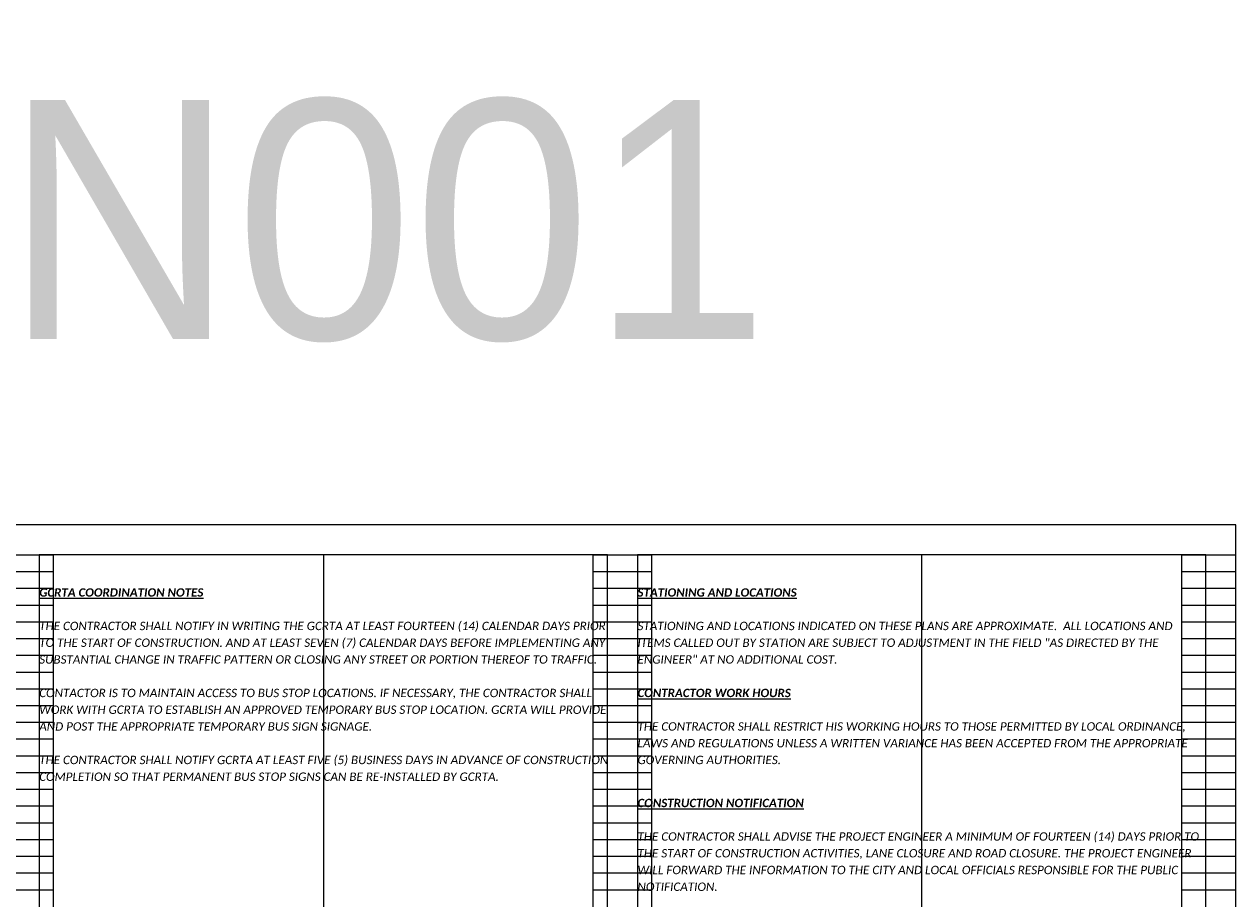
# Model space of a CAD drawing. Header units: feet. Extents: x -2 to 263, y -60 to 29.
# Tile 4 of 17: x 10 to 30, y 15 to 29. Entities that reach past the tile are written whole.
import ezdxf

# ---------------------------------------------------------------- set-up
doc = ezdxf.new("R2010")
doc.units = ezdxf.units.FT
doc.header["$MEASUREMENT"] = 0
doc.layers.add('0_Mview', color=8, linetype='Continuous', plot=False)
doc.layers.add('0_VIEW', color=7, linetype='Continuous', plot=False)
doc.layers.add('SH_Text', color=7, linetype='Continuous')
doc.layers.add('TX_P_1', color=7, linetype='Continuous')
doc.styles.add('P_Slanted_Normal', font='calibrii.ttf', dxfattribs={"height": 0.14})
doc.styles.add('Slanted-Normal', font='font31.shx', dxfattribs={"height": 0.14})

# ---------------------------------------------------------------- blocks, each defined once
blk = doc.blocks.new('3COL')
at = {"layer": '0_VIEW', "color": 3, "linetype": 'Continuous'}
for p, q in [((11.76, 21.14), (12.74, 21.14)), ((12.74, 0.98), (12.74, 21.14)), ((21.76, 0.98), (21.76, 21.14)), ((21.76, 21.14), (22.74, 21.14)), ((22.74, 0.98), (22.74, 21.14)), ((31.6, 0.98), (31.6, 21.14)), ((31.6, 21.14), (32.5, 21.14)), ((32.5, 0.98), (32.5, 21.14)), ((11.76, 20.86), (12.74, 20.86)), ((21.76, 20.86), (22.74, 20.86)), ((31.6, 20.86), (32.5, 20.86)), ((11.76, 20.58), (12.74, 20.58)), ((21.76, 20.58), (22.74, 20.58)), ((31.6, 20.58), (32.5, 20.58)), ((11.76, 20.3), (12.74, 20.3)), ((21.76, 20.3), (22.74, 20.3)), ((31.6, 20.3), (32.5, 20.3)), ((11.76, 20.02), (12.74, 20.02)), ((21.76, 20.02), (22.74, 20.02)), ((31.6, 20.02), (32.5, 20.02)), ((11.76, 19.74), (12.74, 19.74)), ((21.76, 19.74), (22.74, 19.74)), ((31.6, 19.74), (32.5, 19.74)), ((11.76, 19.46), (12.74, 19.46)), ((21.76, 19.46), (22.74, 19.46)), ((31.6, 19.46), (32.5, 19.46)), ((11.76, 19.18), (12.74, 19.18)), ((21.76, 19.18), (22.74, 19.18)), ((31.6, 19.18), (32.5, 19.18)), ((11.76, 18.9), (12.74, 18.9)), ((21.76, 18.9), (22.74, 18.9)), ((31.6, 18.9), (32.5, 18.9)), ((11.76, 18.62), (12.74, 18.62)), ((21.76, 18.62), (22.74, 18.62)), ((31.6, 18.62), (32.5, 18.62)), ((11.76, 18.34), (12.74, 18.34)), ((21.76, 18.34), (22.74, 18.34)), ((31.6, 18.34), (32.5, 18.34)), ((11.76, 18.06), (12.74, 18.06)), ((21.76, 18.06), (22.74, 18.06)), ((31.6, 18.06), (32.5, 18.06)), ((11.76, 17.78), (12.74, 17.78)), ((21.76, 17.78), (22.74, 17.78)), ((31.6, 17.78), (32.5, 17.78)), ((11.76, 17.5), (12.74, 17.5)), ((21.76, 17.5), (22.74, 17.5)), ((31.6, 17.5), (32.5, 17.5)), ((11.76, 17.22), (12.74, 17.22)), ((21.76, 17.22), (22.74, 17.22)), ((31.6, 17.22), (32.5, 17.22)), ((11.76, 16.94), (12.74, 16.94)), ((21.76, 16.94), (22.74, 16.94)), ((31.6, 16.94), (32.5, 16.94)), ((11.76, 16.66), (12.74, 16.66)), ((21.76, 16.66), (22.74, 16.66)), ((31.6, 16.66), (32.5, 16.66)), ((11.76, 16.38), (12.74, 16.38)), ((21.76, 16.38), (22.74, 16.38)), ((31.6, 16.38), (32.5, 16.38)), ((11.76, 16.1), (12.74, 16.1)), ((21.76, 16.1), (22.74, 16.1)), ((31.6, 16.1), (32.5, 16.1)), ((11.76, 15.82), (12.74, 15.82)), ((21.76, 15.82), (22.74, 15.82)), ((31.6, 15.82), (32.5, 15.82)), ((11.76, 15.54), (12.74, 15.54)), ((21.76, 15.54), (22.74, 15.54)), ((31.6, 15.54), (32.5, 15.54))]:
    blk.add_line(p, q, dxfattribs=at)
at = {"layer": '0_VIEW', "color": 3}
blk.add_lwpolyline([(2, 0.64), (32.5, 0.64), (32.5, 21.64), (2, 21.64)], close=True, dxfattribs=at)

msp = doc.modelspace()

# ---------------------------------------------------------------- linework, layer by layer
at = {"layer": '0_VIEW'}
for p, q in [((15.25, 20.5), (15.25, 0.5)), ((25.25, 20.5), (25.25, 0.5))]:
    msp.add_line(p, q, dxfattribs=at)
for points in [[(0, 0), (30.5, 0), (30.5, 21), (0, 21)], [(10.5, 0.5), (20, 0.5), (20, 20.5), (10.5, 20.5)], [(20.5, 0.5), (30, 0.5), (30, 20.5), (20.5, 20.5)]]:
    msp.add_lwpolyline(points, close=True, dxfattribs=at)

# ---------------------------------------------------------------- block references
at = {"layer": '0_Mview'}
msp.add_blockref('3COL', (-2, -0.64), dxfattribs=at)

# ---------------------------------------------------------------- texts
at = {"layer": '0_Mview', "color": 6, "insert": (14.225, 24.049), "char_height": 4, "width": 12.58216, "attachment_point": 8, "style": 'Slanted-Normal'}
msp.add_mtext('GN001', dxfattribs=at)
at = {"layer": 'SH_Text', "char_height": 0.14, "width": 9.5, "attachment_point": 1, "line_spacing_factor": 1.2, "style": 'P_Slanted_Normal'}
for s, insert in [('\\A1;THE CONTRACTOR SHALL NOTIFY IN WRITING THE GCRTA AT LEAST FOURTEEN (14) CALENDAR DAYS PRIOR TO THE START OF CONSTRUCTION. AND AT LEAST SEVEN (7) CALENDAR DAYS BEFORE IMPLEMENTING ANY SUBSTANTIAL CHANGE IN TRAFFIC PATTERN OR CLOSING ANY STREET OR PORTION THEREOF TO TRAFFIC. \\P\\PCONTACTOR IS TO MAINTAIN ACCESS TO BUS STOP LOCATIONS. IF NECESSARY, THE CONTRACTOR SHALL WORK WITH GCRTA TO ESTABLISH AN APPROVED TEMPORARY BUS STOP LOCATION. GCRTA WILL PROVIDE AND POST THE APPROPRIATE TEMPORARY BUS SIGN SIGNAGE. \\P\\PTHE CONTRACTOR SHALL NOTIFY GCRTA AT LEAST FIVE (5) BUSINESS DAYS IN ADVANCE OF CONSTRUCTION COMPLETION SO THAT PERMANENT BUS STOP SIGNS CAN BE RE-INSTALLED BY GCRTA. ', (10.5, 19.38)), ('\\PSTATIONING AND LOCATIONS INDICATED ON THESE PLANS ARE APPROXIMATE.  ALL LOCATIONS AND ITEMS CALLED OUT BY STATION ARE SUBJECT TO ADJUSTMENT IN THE FIELD "AS DIRECTED BY THE ENGINEER" AT NO ADDITIONAL COST. ', (20.5, 19.66)), ('{\\C3;\\P}THE CONTRACTOR SHALL RESTRICT HIS WORKING HOURS TO THOSE PERMITTED BY LOCAL ORDINANCE, LAWS AND REGULATIONS UNLESS A WRITTEN VARIANCE HAS BEEN ACCEPTED FROM THE APPROPRIATE GOVERNING AUTHORITIES.', (20.5, 17.98)), ('\\pxb0.25;THE CONTRACTOR SHALL ADVISE THE PROJECT ENGINEER A MINIMUM OF FOURTEEN (14) DAYS PRIOR TO THE START OF CONSTRUCTION ACTIVITIES, LANE CLOSURE AND ROAD CLOSURE. THE PROJECT ENGINEER WILL FORWARD THE INFORMATION TO THE CITY AND LOCAL OFFICIALS RESPONSIBLE FOR THE PUBLIC NOTIFICATION.', (20.5, 15.86))]:
    msp.add_mtext(s, dxfattribs=dict(at, insert=insert))
at = {"layer": 'TX_P_1', "color": 3, "insert": (10.5, 19.94), "char_height": 0.14, "width": 9.5, "attachment_point": 1, "line_spacing_factor": 1.2, "style": 'P_Slanted_Normal'}
msp.add_mtext('{\\fCalibri|b1|i1|c0|p34;\\LGCRTA COORDINATION NOTES}', dxfattribs=at)
at = {"layer": 'TX_P_1', "color": 3, "char_height": 0.14, "width": 9.5, "attachment_point": 1, "style": 'P_Slanted_Normal'}
for s, insert in [('{\\fCalibri|b1|i1|c0|p34;\\LSTATIONING AND LOCATIONS}', (20.5, 19.94)), ('{\\fCalibri|b1|i1|c0|p34;\\LCONTRACTOR WORK HOURS}', (20.5, 18.26)), ('{\\fCalibri|b1|i1|c0|p34;\\LCONSTRUCTION NOTIFICATION}', (20.5, 16.42))]:
    msp.add_mtext(s, dxfattribs=dict(at, insert=insert))

doc.saveas('drawing.dxf')
